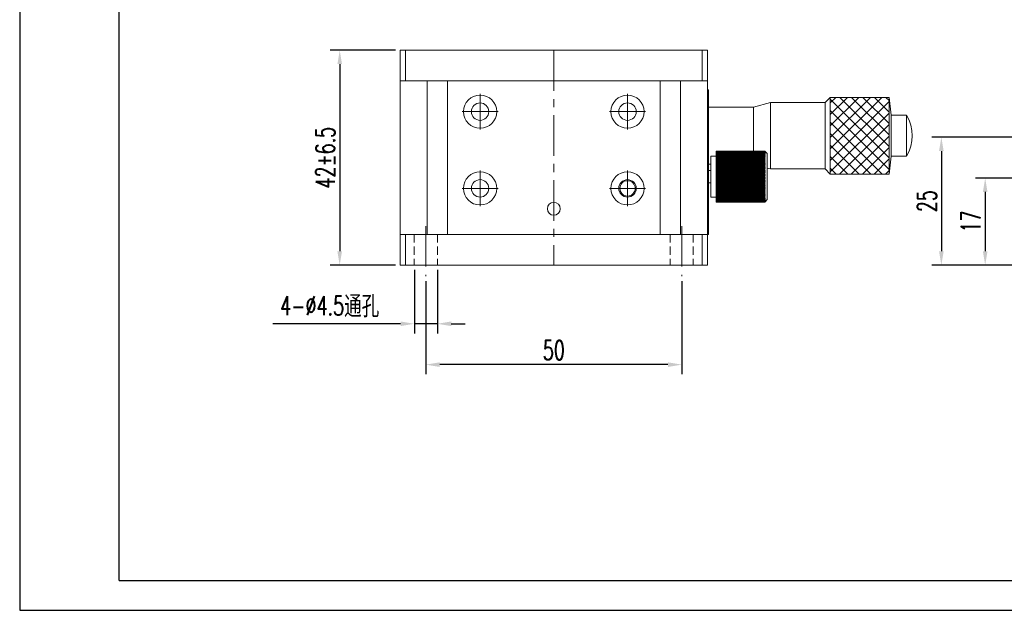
# Model space of a CAD drawing. Header units: millimetres. Extents: x 956 to 1283, y 280 to 511.
# Tile 1 of 5: x 956 to 1148, y 280 to 395. Entities that reach past the tile are written whole.
import ezdxf

# ---------------------------------------------------------------- set-up
doc = ezdxf.new("R2010")
doc.units = ezdxf.units.MM
doc.header["$LTSCALE"] = 0.5
doc.linetypes.add('CENTER', pattern=[50.8, 31.75, -6.35, 6.35, -6.35])
doc.linetypes.add('DASHED2', pattern=[9.525, 6.35, -3.175])
doc.layers.get('0').update_dxf_attribs({"lineweight": 25})
for name, color, linetype, lineweight in [('中心线', 5, 'CENTER', 15), ('外框', 7, 'Continuous', 25), ('标注', 1, 'Continuous', 15), ('虚线', 6, 'DASHED2', 15)]:
    doc.layers.add(name, color=color, linetype=linetype, lineweight=lineweight)
doc.styles.get("Standard").update_dxf_attribs({"font": 'txt.shx', "width": 0.67})
doc.dimstyles.new('1.5', dxfattribs={"dimscale": 1.5, "dimtxt": 2.5, "dimasz": 1.8, "dimexe": 1.25, "dimexo": 0.625, "dimtad": 1, "dimdsep": 46, "dimtxsty": 'Standard', "dimcen": 1.8, "dimadec": 0, "dimazin": 0, "dimtfac": 1, "dimtmove": 0, "dimatfit": 3, "dimfxl": 0, "dimarcsym": 0})

# ---------------------------------------------------------------- blocks, each defined once
blk = doc.blocks.new('*D30')
at = {"layer": 'Defpoints', "color": 0, "transparency": 16777216}
for p in [(1177.51, 372.13), (1135.93, 347.13), (1151.01, 347.13)]:
    blk.add_point(p, dxfattribs=at)
at = {"layer": '标注', "color": 0, "lineweight": -2, "transparency": 16777216}
for p, q in [((1176.57, 372.13), (1134.05, 372.13)), ((1135.93, 369.43), (1135.93, 349.83)), ((1150.07, 347.13), (1134.05, 347.13))]:
    blk.add_line(p, q, dxfattribs=at)
at = {"layer": '标注', "color": 0, "transparency": 16777216}
for points in [[(1135.48, 369.43), (1136.38, 369.43), (1135.93, 372.13)], [(1135.48, 349.83), (1136.38, 349.83), (1135.93, 347.13)]]:
    blk.add_solid(points, dxfattribs=at)
at = {"layer": '标注', "color": 0, "transparency": 16777216, "insert": (1133.11, 359.63), "char_height": 3.75, "attachment_point": 5, "rotation": 90}
blk.add_mtext('25', dxfattribs=at)
blk = doc.blocks.new('*D37')
at = {"layer": 'Defpoints', "color": 0, "transparency": 16777216}
for p in [(1030.22, 389.13), (1018.39, 347.13), (1030.22, 347.13)]:
    blk.add_point(p, dxfattribs=at)
at = {"layer": '标注', "color": 0, "lineweight": -2, "transparency": 16777216}
for p, q in [((1029.28, 389.13), (1016.51, 389.13)), ((1018.39, 386.43), (1018.39, 349.83)), ((1029.28, 347.13), (1016.51, 347.13))]:
    blk.add_line(p, q, dxfattribs=at)
at = {"layer": '标注', "color": 0, "transparency": 16777216}
for points in [[(1017.94, 386.43), (1018.84, 386.43), (1018.39, 389.13)], [(1017.94, 349.83), (1018.84, 349.83), (1018.39, 347.13)]]:
    blk.add_solid(points, dxfattribs=at)
at = {"layer": '标注', "color": 0, "transparency": 16777216, "insert": (1015.57, 368.13), "char_height": 3.75, "attachment_point": 5, "rotation": 90}
blk.add_mtext('42%%P6.5', dxfattribs=at)
blk = doc.blocks.new('*D42')
at = {"layer": 'Defpoints', "color": 0, "transparency": 16777216}
for p in [(1166.51, 364.13), (1144.49, 347.13), (1151.01, 347.13)]:
    blk.add_point(p, dxfattribs=at)
at = {"layer": '标注', "color": 0, "lineweight": -2, "transparency": 16777216}
for p, q in [((1165.57, 364.13), (1142.61, 364.13)), ((1144.49, 361.43), (1144.49, 349.83)), ((1150.07, 347.13), (1142.61, 347.13))]:
    blk.add_line(p, q, dxfattribs=at)
at = {"layer": '标注', "color": 0, "transparency": 16777216}
for points in [[(1144.04, 361.43), (1144.94, 361.43), (1144.49, 364.13)], [(1144.04, 349.83), (1144.94, 349.83), (1144.49, 347.13)]]:
    blk.add_solid(points, dxfattribs=at)
at = {"layer": '标注', "color": 0, "transparency": 16777216, "insert": (1141.68, 355.63), "char_height": 3.75, "attachment_point": 5, "rotation": 90}
blk.add_mtext('17', dxfattribs=at)
blk = doc.blocks.new('*D43')
at = {"layer": 'Defpoints', "color": 0, "transparency": 16777216}
for p in [(1035.22, 344.95), (1085.22, 344.95), (1035.22, 327.66)]:
    blk.add_point(p, dxfattribs=at)
at = {"layer": '标注', "color": 0, "lineweight": -2, "transparency": 16777216}
for p, q in [((1035.22, 344.01), (1035.22, 325.79)), ((1085.22, 344.01), (1085.22, 325.79)), ((1082.52, 327.66), (1037.92, 327.66))]:
    blk.add_line(p, q, dxfattribs=at)
at = {"layer": '标注', "color": 0, "transparency": 16777216}
for points in [[(1037.92, 328.11), (1037.92, 327.21), (1035.22, 327.66)], [(1082.52, 328.11), (1082.52, 327.21), (1085.22, 327.66)]]:
    blk.add_solid(points, dxfattribs=at)
at = {"layer": '标注', "color": 0, "transparency": 16777216, "insert": (1060.22, 330.48), "char_height": 3.75, "attachment_point": 5}
blk.add_mtext('50', dxfattribs=at)
blk = doc.blocks.new('*D44')
at = {"layer": 'Defpoints', "color": 0, "transparency": 16777216}
for p in [(1032.97, 347.13), (1037.47, 347.13), (1037.47, 335.65)]:
    blk.add_point(p, dxfattribs=at)
at = {"layer": '标注', "color": 0, "lineweight": -2, "transparency": 16777216}
for p, q in [((1032.97, 346.2), (1032.97, 333.77)), ((1037.47, 346.2), (1037.47, 333.77)), ((1030.27, 335.65), (1005.3, 335.65)), ((1037.47, 335.65), (1032.97, 335.65)), ((1040.17, 335.65), (1042.87, 335.65))]:
    blk.add_line(p, q, dxfattribs=at)
at = {"layer": '标注', "color": 0, "transparency": 16777216}
for points in [[(1030.27, 336.1), (1030.27, 335.2), (1032.97, 335.65)], [(1040.17, 336.1), (1040.17, 335.2), (1037.47, 335.65)]]:
    blk.add_solid(points, dxfattribs=at)
at = {"layer": '标注', "color": 0, "transparency": 16777216, "insert": (1016.43, 338.98), "char_height": 3.75, "attachment_point": 5}
blk.add_mtext('4-%%C4.5{\\fSimSun|b0|i0|c134|p2;通孔}', dxfattribs=at)
blk = doc.blocks.new('Y')
at = {"lineweight": 30}
for p, q in [((-4136.76, 2009.27), (-3862.74, 2009.27)), ((-4154.44, 2003.97), (-3857.44, 2003.97)), ((-4154.44, 2003.97), (-3857.44, 2003.97))]:
    blk.add_line(p, q, dxfattribs=at)
for points in [[(-3857.44, 2213.99), (-4154.44, 2213.99), (-4154.44, 2003.97)], [(-4136.76, 2009.27), (-4136.76, 2208.69), (-3862.74, 2208.69)]]:
    blk.add_lwpolyline(points, dxfattribs=at)
blk = doc.blocks.new('W')
blk.add_blockref('Y', (0, 0))

msp = doc.modelspace()

# ---------------------------------------------------------------- hatches: boundary and pattern name
at = {"layer": '标注'}
h = msp.add_hatch(dxfattribs=at)
h.set_pattern_fill('ANSI37', color=2, scale=0.5)
h.set_pattern_definition([(45, (-337.963, 40.198), (-1.122532, 1.122532), []), (135, (-337.963, 40.198), (-1.122532, -1.122532), [])])
h.paths.add_polyline_path([(1125.718, 379.933), (1114.218, 379.933), (1114.218, 364.933), (1125.718, 364.933)])

# ---------------------------------------------------------------- linework, layer by layer
at = {"color": 7, "linetype": 'Continuous', "lineweight": 15}
for p, q in [((1030.218, 383.133), (1030.218, 389.133)), ((1030.218, 389.133), (1031.218, 389.133)), ((1031.218, 389.133), (1031.218, 383.133)), ((1031.218, 389.133), (1089.218, 389.133)), ((1089.218, 383.133), (1089.218, 389.133)), ((1089.218, 389.133), (1090.218, 389.133)), ((1090.218, 389.133), (1090.218, 383.133)), ((1030.218, 353.133), (1030.218, 383.133)), ((1035.468, 383.133), (1030.218, 383.133)), ((1031.218, 383.133), (1030.218, 383.133)), ((1030.218, 383.133), (1030.218, 383.133)), ((1031.218, 383.133), (1089.218, 383.133)), ((1035.468, 353.133), (1035.468, 383.133)), ((1039.468, 383.133), (1035.468, 383.133)), ((1039.468, 353.133), (1039.468, 383.133)), ((1080.968, 383.133), (1039.468, 383.133)), ((1050.718, 383.133), (1050.718, 383.133)), ((1054.118, 383.133), (1054.118, 383.133)), ((1066.318, 383.133), (1066.318, 383.133)), ((1069.718, 383.133), (1069.718, 383.133)), ((1080.968, 353.133), (1080.968, 383.133)), ((1084.968, 383.133), (1080.968, 383.133)), ((1084.968, 353.133), (1084.968, 383.133)), ((1090.218, 383.133), (1084.968, 383.133)), ((1090.218, 383.133), (1089.218, 383.133)), ((1090.218, 380.995), (1090.218, 383.133)), ((1090.218, 383.133), (1090.218, 383.133)), ((1090.218, 381.433), (1090.418, 381.433)), ((1090.218, 379.433), (1090.218, 380.995)), ((1090.418, 379.433), (1090.418, 381.433)), ((1090.218, 379.433), (1090.418, 379.433)), ((1090.218, 355.133), (1090.218, 379.433)), ((1090.418, 355.133), (1090.418, 379.433)), ((1114.218, 379.933), (1113.218, 378.933)), ((1125.718, 379.933), (1114.218, 379.933)), ((1114.218, 364.933), (1114.218, 379.933)), ((1126.118, 376.433), (1125.718, 379.933)), ((1125.718, 364.933), (1125.718, 379.933)), ((1099.218, 378.033), (1090.418, 378.033)), ((1102.577, 378.933), (1099.218, 378.033)), ((1099.218, 369.433), (1099.218, 378.033)), ((1113.218, 378.933), (1102.577, 378.933)), ((1102.577, 365.933), (1102.577, 378.933)), ((1113.218, 365.933), (1113.218, 378.933)), ((1129.146, 376.433), (1126.118, 376.433)), ((1126.118, 368.433), (1126.118, 376.433)), ((1129.146, 368.433), (1129.146, 376.433)), ((1101.418, 369.433), (1091.918, 369.433)), ((1091.918, 369.433), (1091.918, 369.432)), ((1101.418, 369.432), (1091.918, 369.432)), ((1091.918, 369.429), (1091.918, 369.432)), ((1101.418, 369.429), (1091.918, 369.429)), ((1091.918, 369.429), (1091.918, 369.417)), ((1101.418, 369.417), (1091.918, 369.417)), ((1091.918, 369.408), (1091.918, 369.417)), ((1101.418, 369.408), (1091.918, 369.408)), ((1091.918, 369.408), (1091.918, 369.384)), ((1101.418, 369.384), (1091.918, 369.384)), ((1091.918, 369.369), (1091.918, 369.384)), ((1101.418, 369.369), (1091.918, 369.369)), ((1091.918, 369.369), (1091.918, 369.333)), ((1101.418, 369.333), (1091.918, 369.333)), ((1091.918, 369.313), (1091.918, 369.333)), ((1101.518, 369.333), (1101.418, 369.433)), ((1101.418, 369.429), (1101.418, 369.432)), ((1101.418, 369.432), (1101.518, 369.333)), ((1101.518, 369.324), (1101.418, 369.429)), ((1101.418, 369.408), (1101.418, 369.417)), ((1101.418, 369.417), (1101.518, 369.324)), ((1101.518, 369.297), (1101.418, 369.408)), ((1101.418, 369.369), (1101.418, 369.384)), ((1101.418, 369.384), (1101.518, 369.297)), ((1101.518, 369.254), (1101.418, 369.369)), ((1101.418, 369.313), (1101.418, 369.333)), ((1101.418, 369.333), (1101.518, 369.254)), ((1101.918, 368.933), (1101.505, 369.346)), ((1091.918, 368.433), (1090.918, 368.433)), ((1090.918, 361.814), (1090.918, 368.433)), ((1101.418, 369.313), (1091.918, 369.313)), ((1091.918, 369.313), (1091.918, 369.266)), ((1101.418, 369.266), (1091.918, 369.266)), ((1091.918, 369.24), (1091.918, 369.266)), ((1101.418, 369.24), (1091.918, 369.24)), ((1091.918, 369.24), (1091.918, 369.181)), ((1101.418, 369.181), (1091.918, 369.181)), ((1091.918, 369.15), (1091.918, 369.181)), ((1101.418, 369.15), (1091.918, 369.15)), ((1091.918, 369.15), (1091.918, 369.08)), ((1101.418, 369.08), (1091.918, 369.08)), ((1091.918, 369.043), (1091.918, 369.08)), ((1101.418, 369.043), (1091.918, 369.043)), ((1091.918, 369.043), (1091.918, 368.962)), ((1101.418, 368.962), (1091.918, 368.962)), ((1091.918, 368.921), (1091.918, 368.962)), ((1101.418, 368.921), (1091.918, 368.921)), ((1091.918, 368.921), (1091.918, 368.829)), ((1101.418, 368.829), (1091.918, 368.829)), ((1091.918, 368.782), (1091.918, 368.829)), ((1101.418, 368.782), (1091.918, 368.782)), ((1091.918, 368.782), (1091.918, 368.68)), ((1101.418, 368.68), (1091.918, 368.68)), ((1091.918, 368.628), (1091.918, 368.68)), ((1101.418, 368.628), (1091.918, 368.628)), ((1091.918, 368.628), (1091.918, 368.516)), ((1101.418, 368.516), (1091.918, 368.516)), ((1091.918, 368.46), (1091.918, 368.516)), ((1101.418, 368.46), (1091.918, 368.46)), ((1091.918, 368.46), (1091.918, 368.338)), ((1101.418, 368.338), (1091.918, 368.338)), ((1091.918, 368.277), (1091.918, 368.338)), ((1101.418, 368.277), (1091.918, 368.277)), ((1091.918, 368.277), (1091.918, 368.146)), ((1101.418, 368.146), (1091.918, 368.146)), ((1091.918, 368.081), (1091.918, 368.146)), ((1101.418, 368.081), (1091.918, 368.081)), ((1091.918, 368.081), (1091.918, 367.941)), ((1101.418, 367.941), (1091.918, 367.941)), ((1091.918, 367.872), (1091.918, 367.941)), ((1101.418, 367.872), (1091.918, 367.872)), ((1091.918, 367.872), (1091.918, 367.731)), ((1101.518, 367.731), (1091.918, 367.731)), ((1091.918, 367.731), (1091.918, 367.724)), ((1101.418, 367.724), (1091.918, 367.724)), ((1091.918, 367.651), (1091.918, 367.724)), ((1101.418, 367.651), (1091.918, 367.651)), ((1091.918, 367.651), (1091.918, 367.511)), ((1101.518, 367.511), (1091.918, 367.511)), ((1091.918, 367.511), (1091.918, 367.495)), ((1101.418, 367.495), (1091.918, 367.495)), ((1091.918, 367.419), (1091.918, 367.495)), ((1101.418, 367.419), (1091.918, 367.419)), ((1091.918, 367.419), (1091.918, 367.28)), ((1101.518, 369.193), (1101.418, 369.313)), ((1101.418, 369.24), (1101.418, 369.266)), ((1101.418, 369.266), (1101.518, 369.193)), ((1101.518, 369.116), (1101.418, 369.24)), ((1101.418, 369.15), (1101.418, 369.181)), ((1101.418, 369.181), (1101.518, 369.116)), ((1101.518, 369.022), (1101.418, 369.15)), ((1101.418, 369.043), (1101.418, 369.08)), ((1101.418, 369.08), (1101.518, 369.022)), ((1101.518, 368.912), (1101.418, 369.043)), ((1101.418, 368.921), (1101.418, 368.962)), ((1101.418, 368.962), (1101.518, 368.912)), ((1101.518, 368.787), (1101.418, 368.921)), ((1101.418, 368.782), (1101.418, 368.829)), ((1101.418, 368.829), (1101.518, 368.787)), ((1101.518, 368.646), (1101.418, 368.782)), ((1101.418, 368.628), (1101.418, 368.68)), ((1101.418, 368.68), (1101.518, 368.646)), ((1101.518, 368.49), (1101.418, 368.628)), ((1101.418, 368.46), (1101.418, 368.516)), ((1101.418, 368.516), (1101.518, 368.49)), ((1101.518, 368.32), (1101.418, 368.46)), ((1101.418, 368.277), (1101.418, 368.338)), ((1101.418, 368.338), (1101.518, 368.32)), ((1101.518, 368.137), (1101.418, 368.277)), ((1101.418, 368.081), (1101.418, 368.146)), ((1101.418, 368.146), (1101.518, 368.137)), ((1101.518, 367.94), (1101.418, 368.081)), ((1101.418, 367.872), (1101.418, 367.941)), ((1101.418, 367.941), (1101.518, 367.94)), ((1101.518, 367.731), (1101.418, 367.872)), ((1101.418, 367.724), (1101.518, 367.731)), ((1101.418, 367.651), (1101.418, 367.724)), ((1101.518, 367.511), (1101.418, 367.651)), ((1101.418, 367.495), (1101.518, 367.511)), ((1101.418, 367.419), (1101.418, 367.495)), ((1101.518, 367.28), (1101.418, 367.419)), ((1101.918, 368.933), (1101.918, 361.487)), ((1125.718, 364.933), (1126.118, 368.433)), ((1126.118, 368.433), (1129.146, 368.433)), ((1090.418, 366.833), (1090.918, 366.833)), ((1090.918, 365.633), (1090.418, 365.633)), ((1101.518, 367.28), (1091.918, 367.28)), ((1091.918, 367.28), (1091.918, 367.256)), ((1101.418, 367.256), (1091.918, 367.256)), ((1091.918, 367.176), (1091.918, 367.256)), ((1101.418, 367.176), (1091.918, 367.176)), ((1091.918, 367.176), (1091.918, 367.038)), ((1101.518, 367.038), (1091.918, 367.038)), ((1091.918, 367.038), (1091.918, 367.006)), ((1101.418, 367.006), (1091.918, 367.006)), ((1091.918, 366.923), (1091.918, 367.006)), ((1101.418, 366.923), (1091.918, 366.923)), ((1091.918, 366.923), (1091.918, 366.788)), ((1101.518, 366.788), (1091.918, 366.788)), ((1091.918, 366.788), (1091.918, 366.748)), ((1101.418, 366.748), (1091.918, 366.748)), ((1091.918, 366.662), (1091.918, 366.748)), ((1101.418, 366.662), (1091.918, 366.662)), ((1091.918, 366.662), (1091.918, 366.529)), ((1101.518, 366.529), (1091.918, 366.529)), ((1091.918, 366.529), (1091.918, 366.481)), ((1101.418, 366.481), (1091.918, 366.481)), ((1091.918, 366.393), (1091.918, 366.481)), ((1101.418, 366.393), (1091.918, 366.393)), ((1091.918, 366.393), (1091.918, 366.263)), ((1101.518, 366.263), (1091.918, 366.263)), ((1091.918, 366.263), (1091.918, 366.207)), ((1101.418, 366.207), (1091.918, 366.207)), ((1091.918, 366.117), (1091.918, 366.207)), ((1101.418, 366.117), (1091.918, 366.117)), ((1091.918, 366.117), (1091.918, 365.991)), ((1101.518, 365.991), (1091.918, 365.991)), ((1091.918, 365.991), (1091.918, 365.927)), ((1101.418, 365.927), (1091.918, 365.927)), ((1091.918, 365.835), (1091.918, 365.927)), ((1101.418, 365.835), (1091.918, 365.835)), ((1091.918, 365.835), (1091.918, 365.713)), ((1101.518, 365.713), (1091.918, 365.713)), ((1091.918, 365.713), (1091.918, 365.642)), ((1101.418, 365.642), (1091.918, 365.642)), ((1091.918, 365.548), (1091.918, 365.642)), ((1101.418, 365.548), (1091.918, 365.548)), ((1091.918, 365.548), (1091.918, 365.43)), ((1101.418, 367.256), (1101.518, 367.28)), ((1101.418, 367.176), (1101.418, 367.256)), ((1101.518, 367.038), (1101.418, 367.176)), ((1101.418, 367.006), (1101.518, 367.038)), ((1101.418, 366.923), (1101.418, 367.006)), ((1101.518, 366.788), (1101.418, 366.923)), ((1101.418, 366.748), (1101.518, 366.788)), ((1101.418, 366.662), (1101.418, 366.748)), ((1101.518, 366.529), (1101.418, 366.662)), ((1101.418, 366.481), (1101.518, 366.529)), ((1101.418, 366.393), (1101.418, 366.481)), ((1101.518, 366.263), (1101.418, 366.393)), ((1101.418, 366.207), (1101.518, 366.263)), ((1101.418, 366.117), (1101.418, 366.207)), ((1101.518, 365.991), (1101.418, 366.117)), ((1101.418, 365.927), (1101.518, 365.991)), ((1101.418, 365.835), (1101.418, 365.927)), ((1101.518, 365.713), (1101.418, 365.835)), ((1101.418, 365.642), (1101.518, 365.713)), ((1101.418, 365.548), (1101.418, 365.642)), ((1101.518, 365.43), (1101.418, 365.548)), ((1101.918, 366.11), (1102.577, 365.933)), ((1102.577, 365.933), (1113.218, 365.933)), ((1113.218, 365.933), (1114.218, 364.933)), ((1101.518, 365.43), (1091.918, 365.43)), ((1091.918, 365.43), (1091.918, 365.352)), ((1101.418, 365.352), (1091.918, 365.352)), ((1091.918, 365.258), (1091.918, 365.352)), ((1101.418, 365.258), (1091.918, 365.258)), ((1091.918, 365.258), (1091.918, 365.144)), ((1101.518, 365.144), (1091.918, 365.144)), ((1091.918, 365.144), (1091.918, 365.06)), ((1101.418, 365.06), (1091.918, 365.06)), ((1091.918, 364.964), (1091.918, 365.06)), ((1101.418, 364.964), (1091.918, 364.964)), ((1091.918, 364.964), (1091.918, 364.856)), ((1101.518, 364.856), (1091.918, 364.856)), ((1091.918, 364.856), (1091.918, 364.765)), ((1101.418, 364.765), (1091.918, 364.765)), ((1091.918, 364.668), (1091.918, 364.765)), ((1101.418, 364.668), (1091.918, 364.668)), ((1091.918, 364.668), (1091.918, 364.566)), ((1101.518, 364.566), (1091.918, 364.566)), ((1091.918, 364.566), (1091.918, 364.469)), ((1101.418, 364.469), (1091.918, 364.469)), ((1091.918, 364.372), (1091.918, 364.469)), ((1101.418, 364.372), (1091.918, 364.372)), ((1091.918, 364.372), (1091.918, 364.275)), ((1101.518, 364.275), (1091.918, 364.275)), ((1091.918, 364.275), (1091.918, 364.172)), ((1101.418, 364.172), (1091.918, 364.172)), ((1091.918, 364.076), (1091.918, 364.172)), ((1101.418, 364.076), (1091.918, 364.076)), ((1091.918, 364.076), (1091.918, 363.986)), ((1101.518, 363.986), (1091.918, 363.986)), ((1091.918, 363.986), (1091.918, 363.877)), ((1101.418, 363.877), (1091.918, 363.877)), ((1091.918, 363.781), (1091.918, 363.877)), ((1101.418, 363.781), (1091.918, 363.781)), ((1091.918, 363.781), (1091.918, 363.697)), ((1101.518, 363.697), (1091.918, 363.697)), ((1091.918, 363.697), (1091.918, 363.584)), ((1101.418, 363.584), (1091.918, 363.584)), ((1091.918, 363.489), (1091.918, 363.584)), ((1101.418, 365.352), (1101.518, 365.43)), ((1101.418, 365.258), (1101.418, 365.352)), ((1101.518, 365.144), (1101.418, 365.258)), ((1101.418, 365.06), (1101.518, 365.144)), ((1101.418, 364.964), (1101.418, 365.06)), ((1101.518, 364.856), (1101.418, 364.964)), ((1101.418, 364.765), (1101.518, 364.856)), ((1101.418, 364.668), (1101.418, 364.765)), ((1101.518, 364.566), (1101.418, 364.668)), ((1101.418, 364.469), (1101.518, 364.566)), ((1101.418, 364.372), (1101.418, 364.469)), ((1101.518, 364.275), (1101.418, 364.372)), ((1101.418, 364.172), (1101.518, 364.275)), ((1101.418, 364.076), (1101.418, 364.172)), ((1101.518, 363.986), (1101.418, 364.076)), ((1101.418, 363.877), (1101.518, 363.986)), ((1101.418, 363.781), (1101.418, 363.877)), ((1101.518, 363.697), (1101.418, 363.781)), ((1101.418, 363.584), (1101.518, 363.697)), ((1101.418, 363.489), (1101.418, 363.584)), ((1114.218, 364.933), (1125.718, 364.933)), ((1090.418, 363.233), (1090.918, 363.233)), ((1090.918, 360.433), (1090.918, 361.814)), ((1101.418, 363.489), (1091.918, 363.489)), ((1091.918, 363.489), (1091.918, 363.412)), ((1101.518, 363.412), (1091.918, 363.412)), ((1091.918, 363.412), (1091.918, 363.293)), ((1101.418, 363.293), (1091.918, 363.293)), ((1091.918, 363.2), (1091.918, 363.293)), ((1101.418, 363.2), (1091.918, 363.2)), ((1091.918, 363.2), (1091.918, 363.13)), ((1101.518, 363.13), (1091.918, 363.13)), ((1091.918, 363.13), (1091.918, 363.007)), ((1101.418, 363.007), (1091.918, 363.007)), ((1091.918, 362.915), (1091.918, 363.007)), ((1101.418, 362.915), (1091.918, 362.915)), ((1091.918, 362.915), (1091.918, 362.852)), ((1101.518, 362.852), (1091.918, 362.852)), ((1091.918, 362.852), (1091.918, 362.725)), ((1101.418, 362.725), (1091.918, 362.725)), ((1091.918, 362.635), (1091.918, 362.725)), ((1101.418, 362.635), (1091.918, 362.635)), ((1091.918, 362.635), (1091.918, 362.58)), ((1101.518, 362.58), (1091.918, 362.58)), ((1091.918, 362.58), (1091.918, 362.45)), ((1101.418, 362.45), (1091.918, 362.45)), ((1091.918, 362.362), (1091.918, 362.45)), ((1101.418, 362.362), (1091.918, 362.362)), ((1091.918, 362.362), (1091.918, 362.315)), ((1101.518, 362.315), (1091.918, 362.315)), ((1091.918, 362.315), (1091.918, 362.182)), ((1101.418, 362.182), (1091.918, 362.182)), ((1091.918, 362.096), (1091.918, 362.182)), ((1101.418, 362.096), (1091.918, 362.096)), ((1091.918, 362.096), (1091.918, 362.057)), ((1101.518, 362.057), (1091.918, 362.057)), ((1091.918, 362.057), (1091.918, 361.921)), ((1101.418, 361.921), (1091.918, 361.921)), ((1091.918, 361.838), (1091.918, 361.921)), ((1101.418, 361.838), (1091.918, 361.838)), ((1091.918, 361.838), (1091.918, 361.807)), ((1101.518, 361.807), (1091.918, 361.807)), ((1091.918, 361.807), (1091.918, 361.669)), ((1101.418, 361.669), (1091.918, 361.669)), ((1091.918, 361.59), (1091.918, 361.669)), ((1101.518, 363.412), (1101.418, 363.489)), ((1101.418, 363.293), (1101.518, 363.412)), ((1101.418, 363.2), (1101.418, 363.293)), ((1101.518, 363.13), (1101.418, 363.2)), ((1101.418, 363.007), (1101.518, 363.13)), ((1101.418, 362.915), (1101.418, 363.007)), ((1101.518, 362.852), (1101.418, 362.915)), ((1101.418, 362.725), (1101.518, 362.852)), ((1101.418, 362.635), (1101.418, 362.725)), ((1101.518, 362.58), (1101.418, 362.635)), ((1101.418, 362.45), (1101.518, 362.58)), ((1101.418, 362.362), (1101.418, 362.45)), ((1101.518, 362.315), (1101.418, 362.362)), ((1101.418, 362.182), (1101.518, 362.315)), ((1101.418, 362.096), (1101.418, 362.182)), ((1101.518, 362.057), (1101.418, 362.096)), ((1101.418, 361.921), (1101.518, 362.057)), ((1101.418, 361.838), (1101.418, 361.921)), ((1101.518, 361.807), (1101.418, 361.838)), ((1101.418, 361.669), (1101.518, 361.807)), ((1101.418, 361.59), (1101.418, 361.669)), ((1090.918, 360.433), (1091.918, 360.433)), ((1101.418, 361.59), (1091.918, 361.59)), ((1091.918, 361.59), (1091.918, 361.566)), ((1101.518, 361.566), (1091.918, 361.566)), ((1091.918, 361.566), (1091.918, 361.427)), ((1101.418, 361.427), (1091.918, 361.427)), ((1091.918, 361.351), (1091.918, 361.427)), ((1101.418, 361.351), (1091.918, 361.351)), ((1091.918, 361.351), (1091.918, 361.336)), ((1101.518, 361.336), (1091.918, 361.336)), ((1091.918, 361.336), (1091.918, 361.196)), ((1101.418, 361.196), (1091.918, 361.196)), ((1091.918, 361.123), (1091.918, 361.196)), ((1101.418, 361.123), (1091.918, 361.123)), ((1091.918, 361.123), (1091.918, 361.117)), ((1101.518, 361.117), (1091.918, 361.117)), ((1091.918, 361.117), (1091.918, 360.976)), ((1101.418, 360.976), (1091.918, 360.976)), ((1091.918, 360.907), (1091.918, 360.976)), ((1101.418, 360.907), (1091.918, 360.907)), ((1091.918, 360.907), (1091.918, 360.768)), ((1101.418, 360.768), (1091.918, 360.768)), ((1091.918, 360.703), (1091.918, 360.768)), ((1101.418, 360.703), (1091.918, 360.703)), ((1091.918, 360.703), (1091.918, 360.573)), ((1101.418, 360.573), (1091.918, 360.573)), ((1091.918, 360.513), (1091.918, 360.573)), ((1101.418, 360.513), (1091.918, 360.513)), ((1091.918, 360.513), (1091.918, 360.392)), ((1101.418, 360.392), (1091.918, 360.392)), ((1091.918, 360.336), (1091.918, 360.392)), ((1101.418, 360.336), (1091.918, 360.336)), ((1091.918, 360.336), (1091.918, 360.224)), ((1101.418, 360.224), (1091.918, 360.224)), ((1091.918, 360.173), (1091.918, 360.224)), ((1101.418, 360.173), (1091.918, 360.173)), ((1091.918, 360.173), (1091.918, 360.072)), ((1101.418, 360.072), (1091.918, 360.072)), ((1091.918, 360.025), (1091.918, 360.072)), ((1101.418, 360.025), (1091.918, 360.025)), ((1091.918, 360.025), (1091.918, 359.935)), ((1101.418, 359.935), (1091.918, 359.935)), ((1091.918, 359.893), (1091.918, 359.935)), ((1101.418, 359.893), (1091.918, 359.893)), ((1091.918, 359.893), (1091.918, 359.813)), ((1101.418, 359.813), (1091.918, 359.813)), ((1091.918, 359.777), (1091.918, 359.813)), ((1101.418, 359.777), (1091.918, 359.777)), ((1091.918, 359.777), (1091.918, 359.708)), ((1101.418, 359.708), (1091.918, 359.708)), ((1091.918, 359.678), (1091.918, 359.708)), ((1101.518, 361.566), (1101.418, 361.59)), ((1101.418, 361.427), (1101.518, 361.566)), ((1101.418, 361.351), (1101.418, 361.427)), ((1101.518, 361.336), (1101.418, 361.351)), ((1101.418, 361.196), (1101.518, 361.336)), ((1101.418, 361.123), (1101.418, 361.196)), ((1101.518, 361.117), (1101.418, 361.123)), ((1101.418, 360.976), (1101.518, 361.117)), ((1101.418, 360.907), (1101.418, 360.976)), ((1101.418, 360.768), (1101.518, 360.909)), ((1101.518, 360.909), (1101.418, 360.907)), ((1101.418, 360.703), (1101.418, 360.768)), ((1101.418, 360.573), (1101.518, 360.713)), ((1101.518, 360.713), (1101.418, 360.703)), ((1101.418, 360.513), (1101.418, 360.573)), ((1101.418, 360.392), (1101.518, 360.531)), ((1101.518, 360.531), (1101.418, 360.513)), ((1101.418, 360.336), (1101.418, 360.392)), ((1101.418, 360.224), (1101.518, 360.362)), ((1101.518, 360.362), (1101.418, 360.336)), ((1101.418, 360.173), (1101.418, 360.224)), ((1101.418, 360.072), (1101.518, 360.208)), ((1101.518, 360.208), (1101.418, 360.173)), ((1101.418, 360.025), (1101.418, 360.072)), ((1101.418, 359.935), (1101.518, 360.068)), ((1101.518, 360.068), (1101.418, 360.025)), ((1101.418, 359.813), (1101.518, 359.944)), ((1101.518, 359.944), (1101.418, 359.893)), ((1101.418, 359.893), (1101.418, 359.935)), ((1101.418, 359.708), (1101.518, 359.836)), ((1101.518, 359.836), (1101.418, 359.777)), ((1101.418, 359.777), (1101.418, 359.813)), ((1101.418, 359.62), (1101.518, 359.743)), ((1101.518, 359.743), (1101.418, 359.678)), ((1101.418, 359.678), (1101.418, 359.708)), ((1101.505, 359.521), (1101.918, 359.933)), ((1101.918, 361.487), (1101.918, 359.933)), ((1101.418, 359.678), (1091.918, 359.678)), ((1091.918, 359.678), (1091.918, 359.62)), ((1101.418, 359.62), (1091.918, 359.62)), ((1091.918, 359.594), (1091.918, 359.62)), ((1101.418, 359.594), (1091.918, 359.594)), ((1091.918, 359.594), (1091.918, 359.548)), ((1101.418, 359.548), (1091.918, 359.548)), ((1091.918, 359.528), (1091.918, 359.548)), ((1101.418, 359.528), (1091.918, 359.528)), ((1091.918, 359.528), (1091.918, 359.493)), ((1101.418, 359.493), (1091.918, 359.493)), ((1091.918, 359.48), (1091.918, 359.493)), ((1101.418, 359.48), (1091.918, 359.48)), ((1091.918, 359.48), (1091.918, 359.456)), ((1101.418, 359.456), (1091.918, 359.456)), ((1091.918, 359.448), (1091.918, 359.456)), ((1101.418, 359.448), (1091.918, 359.448)), ((1091.918, 359.448), (1091.918, 359.437)), ((1101.418, 359.437), (1091.918, 359.437)), ((1091.918, 359.434), (1091.918, 359.437)), ((1101.418, 359.434), (1091.918, 359.434)), ((1101.418, 359.548), (1101.518, 359.667)), ((1101.518, 359.667), (1101.418, 359.594)), ((1101.418, 359.594), (1101.418, 359.62)), ((1101.418, 359.493), (1101.518, 359.608)), ((1101.518, 359.608), (1101.418, 359.528)), ((1101.418, 359.456), (1101.518, 359.566)), ((1101.518, 359.566), (1101.418, 359.48)), ((1101.418, 359.528), (1101.418, 359.548)), ((1101.418, 359.437), (1101.518, 359.541)), ((1101.518, 359.541), (1101.418, 359.448)), ((1101.505, 359.521), (1101.418, 359.434)), ((1101.418, 359.48), (1101.418, 359.493)), ((1101.418, 359.448), (1101.418, 359.456)), ((1101.418, 359.434), (1101.418, 359.437)), ((1090.218, 355.133), (1090.418, 355.133)), ((1090.218, 353.572), (1090.218, 355.133)), ((1090.418, 353.133), (1090.418, 355.133)), ((1030.218, 353.133), (1030.218, 347.133)), ((1030.218, 353.133), (1031.218, 353.133)), ((1031.218, 353.133), (1031.218, 347.133)), ((1031.218, 353.133), (1039.468, 353.133)), ((1080.968, 353.133), (1039.468, 353.133)), ((1080.968, 353.133), (1089.218, 353.133)), ((1089.218, 353.133), (1089.218, 347.133)), ((1089.218, 353.133), (1090.218, 353.133)), ((1090.218, 353.133), (1090.218, 353.572)), ((1090.218, 353.133), (1090.418, 353.133)), ((1090.218, 353.133), (1090.218, 347.133)), ((1030.218, 347.133), (1031.218, 347.133)), ((1031.218, 347.133), (1089.218, 347.133)), ((1089.218, 347.133), (1090.218, 347.133))]:
    msp.add_line(p, q, dxfattribs=at)
for centre, radius in [((1045.818, 377.133), 3.25), ((1074.618, 377.133), 3.25), ((1045.818, 377.133), 1.7), ((1074.618, 377.133), 1.7), ((1045.818, 362.133), 3.25), ((1045.818, 362.133), 1.7), ((1074.618, 362.133), 3.25), ((1074.618, 362.133), 1.7), ((1074.618, 362.133), 1.5), ((1060.218, 358.133), 1.25)]:
    msp.add_circle(centre, radius, dxfattribs=at)
msp.add_arc((1122.218, 372.433), 8, 330, 30, dxfattribs=at)
at = {"layer": '中心线', "ltscale": 0.5}
for p, q in [((1060.218, 389.133), (1060.218, 347.133)), ((1045.818, 380.633), (1045.818, 373.633)), ((1074.618, 380.633), (1074.618, 373.633)), ((1042.318, 377.133), (1049.318, 377.133)), ((1071.118, 377.133), (1078.118, 377.133)), ((1045.818, 365.633), (1045.818, 358.633)), ((1074.618, 365.633), (1074.618, 358.633)), ((1042.318, 362.133), (1049.318, 362.133)), ((1071.118, 362.133), (1078.118, 362.133)), ((1035.218, 354.762), (1035.218, 344.948)), ((1085.218, 354.762), (1085.218, 344.948))]:
    msp.add_line(p, q, dxfattribs=at)
at = {"layer": '虚线', "ltscale": 0.5}
for p, q in [((1032.968, 353.133), (1032.968, 347.133)), ((1037.468, 353.133), (1037.468, 347.133)), ((1082.968, 353.133), (1082.968, 347.133)), ((1087.468, 353.133), (1087.468, 347.133))]:
    msp.add_line(p, q, dxfattribs=at)

# ---------------------------------------------------------------- block references
at = {"layer": '外框', "lineweight": 25, "xscale": 1.1, "yscale": 1.1, "zscale": 1.1}
msp.add_blockref('W', (5525.752, -1924.756), dxfattribs=at)

# ---------------------------------------------------------------- dimensions: what is measured, and where the dimension line sits
at = {"layer": '标注'}
dim = msp.add_linear_dim(base=(1018.386, 347.133), p1=(1030.218, 389.133), p2=(1030.218, 347.133), angle=90, text='<>%%P6.5', dimstyle='1.5', dxfattribs=at)
dim.commit()
dim.dimension.update_dxf_attribs({"geometry": '*D37', "text_midpoint": (1015.573, 368.133)})
for base, p1, picture, middle in [((1135.926, 347.133), (1177.508, 372.133), '*D30', (1133.114, 359.633)), ((1144.488, 347.133), (1166.508, 364.133), '*D42', (1141.675, 355.633))]:
    dim = msp.add_linear_dim(base=base, p1=p1, p2=(1151.008, 347.133), angle=90, dimstyle='1.5', dxfattribs=at)
    dim.commit()
    dim.dimension.update_dxf_attribs({"geometry": picture, "text_midpoint": middle})
dim = msp.add_linear_dim(base=(1037.468, 335.647), p1=(1032.968, 347.133), p2=(1037.468, 347.133), text='4-%%C<>{\\fSimSun|b0|i0|c134|p2;通孔}', dimstyle='1.5', dxfattribs=at)
dim.commit()
dim.dimension.update_dxf_attribs({"geometry": '*D44', "text_midpoint": (1016.434, 335.647), "dimtype": 160})
dim = msp.add_linear_dim(base=(1035.218, 327.665), p1=(1085.218, 344.948), p2=(1035.218, 344.948), dimstyle='1.5', dxfattribs=at)
dim.commit()
dim.dimension.update_dxf_attribs({"geometry": '*D43', "text_midpoint": (1060.218, 330.477)})

doc.saveas('drawing.dxf')
